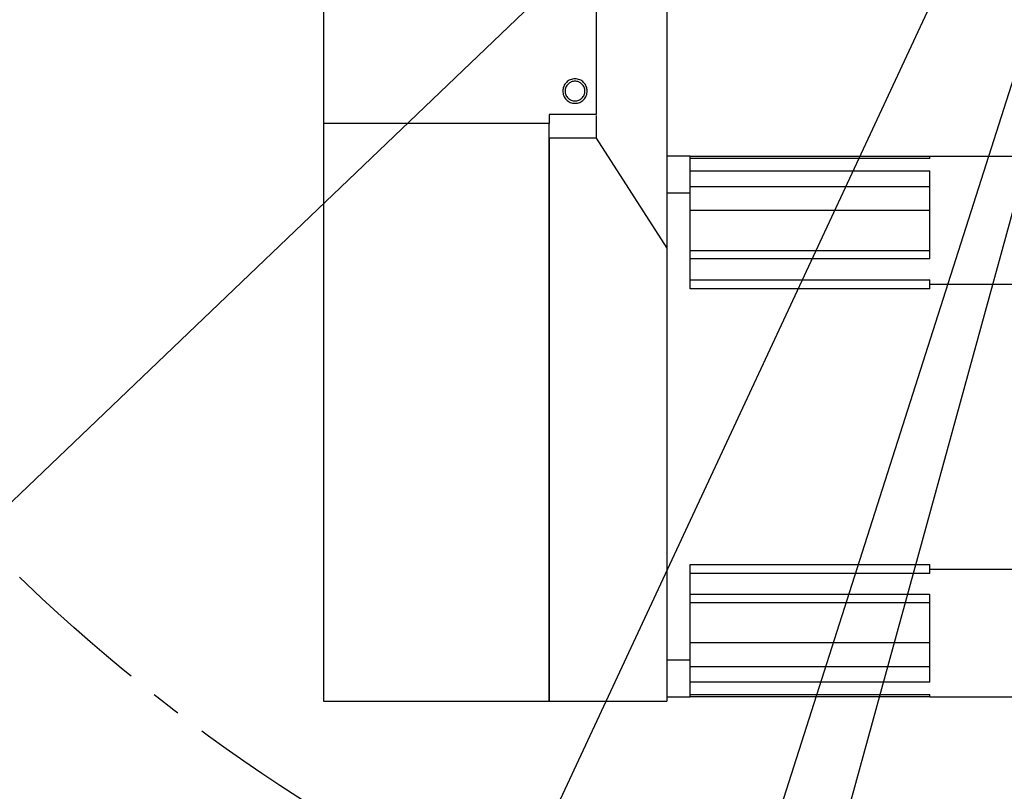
# Model space of a CAD drawing. Header units: millimetres. Extents: x 4624 to 7637, y -669 to 1387.
# Tile 3 of 84: x 5122 to 5332, y -208 to -44. Entities that reach past the tile are written whole.
import ezdxf
from ezdxf import colors
from ezdxf.entities.mleader import LeaderData, LeaderLine
from ezdxf.math import Vec2, Vec3

# ---------------------------------------------------------------- set-up
doc = ezdxf.new("R2010")
doc.units = ezdxf.units.MM
doc.linetypes.add('CENTER', pattern=[50.8, 31.75, -6.35, 6.35, -6.35])
doc.layers.add('标注', color=3, linetype='Continuous', lineweight=25)
doc.layers.add('点划线', color=1, linetype='CENTER', lineweight=25)
doc.styles.get("Standard").update_dxf_attribs({"font": 'SimSun.ttf'})
doc.dimstyles.new('ISO-25', dxfattribs={"dimscale": 2.5, "dimtxt": 8, "dimasz": 6, "dimexe": 1, "dimexo": 0, "dimgap": 1.5, "dimtad": 1, "dimtoh": 1, "dimdsep": 46, "dimtxsty": 'Standard', "dimcen": 2.5, "dimclrd": 3, "dimclre": 3, "dimclrt": 3, "dimadec": 0, "dimazin": 0, "dimtfac": 1, "dimtmove": 0, "dimatfit": 3, "dimfxl": 0, "dimarcsym": 0})

# ---------------------------------------------------------------- blocks, each defined once
blk = doc.blocks.new('*D73')
at = {"layer": 'Defpoints', "color": 0, "lineweight": -3, "transparency": 16777216}
for p in [(5314.58, 227.57), (5387.71, 112.9), (5387.71, 112.9), (5351.68, -18.24), (4953.7, -143.77)]:
    blk.add_point(p, dxfattribs=at)
at = {"layer": '标注', "color": 3, "lineweight": -2, "transparency": 16777216}
for p, q in [((5314.58, 227.57), (5115.24, 540.14)), ((5351.68, -18.24), (5253.45, -375.72))]:
    blk.add_line(p, q, dxfattribs=at)
blk.add_arc((5387.71, 112.9), 504.23, 124.2325, 252.931, dxfattribs=at)
at = {"layer": '标注', "color": 3, "lineweight": -3, "transparency": 16777216}
for points in [[(5102.68, 531.87), (5105.43, 527.7), (5116.58, 538.04)], [(5240.41, -366.72), (5239.01, -371.52), (5254.11, -373.31)]]:
    blk.add_solid(points, dxfattribs=at)
at = {"layer": '标注', "color": 3, "lineweight": -3, "transparency": 16777216, "insert": (4892.46, 275.54), "char_height": 20, "width": 499.0274, "attachment_point": 5, "rotation": 71.8201}
blk.add_mtext('132°（机械限位）', dxfattribs=at)
blk = doc.blocks.new('*D74')
at = {"layer": 'Defpoints', "color": 0, "lineweight": -3, "transparency": 16777216}
for p in [(5314.58, 227.57), (5387.71, 112.9), (5387.71, 112.9), (5330.24, -10.35), (4987.36, -66.82)]:
    blk.add_point(p, dxfattribs=at)
at = {"layer": '标注', "color": 3, "lineweight": -2, "transparency": 16777216}
for p, q in [((5314.58, 227.57), (5150.4, 485.01)), ((5330.24, -10.35), (5201.19, -287.08))]:
    blk.add_line(p, q, dxfattribs=at)
blk.add_arc((5387.71, 112.9), 438.84, 124.4865, 243.0415, dxfattribs=at)
at = {"layer": '标注', "color": 3, "lineweight": -3, "transparency": 16777216}
for points in [[(5137.86, 476.71), (5140.62, 472.54), (5151.74, 482.9)], [(5189.86, -276), (5187.67, -280.49), (5202.25, -284.82)]]:
    blk.add_solid(points, dxfattribs=at)
at = {"layer": '标注', "color": 3, "lineweight": -3, "transparency": 16777216, "insert": (4952.74, 248.65), "char_height": 20, "width": 601.6642, "attachment_point": 5, "rotation": 72.6677}
blk.add_mtext('122°（电子限位）', dxfattribs=at)
blk = doc.blocks.new('*D75')
at = {"layer": 'Defpoints', "color": 0, "lineweight": -3, "transparency": 16777216}
for p in [(5506.01, 179.99), (5269.41, 45.81)]:
    blk.add_point(p, dxfattribs=at)
at = {"layer": '标注', "color": 3, "lineweight": -2, "transparency": 16777216}
for p, q in [((5519.06, 187.39), (5532.11, 194.79)), ((5506.01, 179.99), (5269.41, 45.81)), ((4912.91, -156.36), (5256.36, 38.42)), ((4770.5, -156.36), (4912.91, -156.36))]:
    blk.add_line(p, q, dxfattribs=at)
at = {"layer": '标注', "color": 3, "lineweight": -3, "transparency": 16777216}
for points in [[(5517.83, 189.57), (5520.29, 185.22), (5506.01, 179.99)], [(5255.13, 40.59), (5257.6, 36.24), (5269.41, 45.81)]]:
    blk.add_solid(points, dxfattribs=at)
at = {"layer": '标注', "color": 3, "lineweight": -3, "transparency": 16777216, "insert": (4839.83, -122.7), "char_height": 20, "width": 147.8801, "attachment_point": 5}
blk.add_mtext('∅272\\P安装分布圆', dxfattribs=at)
blk = doc.blocks.new('*D70')
at = {"layer": 'Defpoints', "color": 0, "lineweight": -3, "transparency": 16777216}
for p in [(5295.34, 20.37), (5287.75, 13.11)]:
    blk.add_point(p, dxfattribs=at)
at = {"layer": '标注', "color": 3, "lineweight": -2, "transparency": 16777216}
for p, q in [((5306.18, 30.73), (5317.02, 41.1)), ((5295.34, 20.37), (5287.75, 13.11)), ((4980.04, -281.16), (5276.91, 2.74)), ((4835.84, -281.16), (4980.04, -281.16))]:
    blk.add_line(p, q, dxfattribs=at)
blk.add_arc((5291.55, 16.74), 5.25, 196.437, 309.1388, dxfattribs=at)
at = {"layer": '标注', "color": 3, "lineweight": -3, "transparency": 16777216}
for points in [[(5304.45, 32.54), (5307.91, 28.93), (5295.34, 20.37)], [(5275.18, 4.55), (5278.64, 0.94), (5287.75, 13.11)]]:
    blk.add_solid(points, dxfattribs=at)
at = {"layer": '标注', "color": 3, "lineweight": -3, "transparency": 16777216, "insert": (4906.07, -247.56), "char_height": 20, "width": 564.0835, "attachment_point": 5}
blk.add_mtext('12-M12*30\\P车体安装孔', dxfattribs=at)
blk = doc.blocks.new('*D76')
at = {"layer": 'Defpoints', "color": 0, "lineweight": -3, "transparency": 16777216}
for p in [(5504.24, 477.75), (5271.19, -251.94)]:
    blk.add_point(p, dxfattribs=at)
at = {"layer": '标注', "color": 3, "lineweight": -2, "transparency": 16777216}
for p, q in [((5519.1, 524.3), (5508.8, 492.04)), ((5631.91, 524.3), (5519.1, 524.3)), ((5271.19, -251.94), (5504.24, 477.75)), ((5266.62, -266.23), (5262.06, -280.52))]:
    blk.add_line(p, q, dxfattribs=at)
at = {"layer": '标注', "color": 3, "lineweight": -3, "transparency": 16777216}
for points in [[(5506.42, 492.8), (5511.18, 491.28), (5504.24, 477.75)], [(5264.24, -265.47), (5269.01, -266.99), (5271.19, -251.94)]]:
    blk.add_solid(points, dxfattribs=at)
at = {"layer": '标注', "color": 3, "lineweight": -3, "transparency": 16777216, "insert": (5577.38, 557.96), "char_height": 20, "width": 450.2726, "attachment_point": 5}
blk.add_mtext('∅766\\P回转直径', dxfattribs=at)

msp = doc.modelspace()

# ---------------------------------------------------------------- linework, layer by layer
at = {"color": 7, "linetype": 'Continuous', "lineweight": 25}
for p, q in [((5186.712, 195.404), (5186.712, -66.471)), ((5244.712, 36.783), (5244.712, -64.596)), ((5259.712, 14.669), (5259.712, -93.034)), ((5234.712, -64.596), (5234.712, -66.471)), ((5244.712, -64.596), (5234.712, -64.596)), ((5244.712, -64.771), (5244.712, -69.596)), ((5234.712, -66.471), (5186.712, -66.471)), ((5186.712, -66.471), (5186.712, -189.304)), ((5234.712, -189.304), (5234.712, -66.471)), ((5244.712, -69.596), (5234.712, -69.596)), ((5234.712, -69.596), (5234.712, -189.304)), ((5244.712, -69.596), (5259.712, -93.034)), ((5264.712, -73.432), (5259.712, -73.432)), ((5264.712, -81.235), (5264.712, -73.432)), ((5264.712, -73.432), (5315.712, -73.432)), ((5315.712, -73.924), (5264.712, -73.924)), ((5315.712, -73.924), (5315.712, -73.432)), ((5315.712, -73.432), (5367.889, -73.432)), ((5264.712, -76.584), (5315.712, -76.584)), ((5315.712, -95.276), (5315.712, -76.584)), ((5259.712, -81.235), (5264.712, -81.235)), ((5315.712, -79.929), (5264.712, -79.929)), ((5264.712, -101.627), (5264.712, -81.235)), ((5315.712, -84.97), (5264.712, -84.97)), ((5259.712, -93.034), (5259.712, -189.304)), ((5264.712, -93.47), (5315.712, -93.47)), ((5315.712, -95.276), (5264.712, -95.276)), ((5264.712, -99.706), (5315.712, -99.706)), ((5315.712, -100.621), (5315.712, -99.706)), ((5315.712, -101.627), (5264.712, -101.627)), ((5315.712, -101.627), (5315.712, -100.621)), ((5315.712, -100.621), (5371.212, -100.621)), ((5264.712, -160.236), (5315.712, -160.236)), ((5264.712, -180.628), (5264.712, -160.236)), ((5315.712, -161.243), (5315.712, -160.236)), ((5315.712, -161.243), (5371.212, -161.243)), ((5315.712, -162.158), (5315.712, -161.243)), ((5315.712, -162.158), (5264.712, -162.158)), ((5264.712, -166.588), (5315.712, -166.588)), ((5315.712, -185.279), (5315.712, -166.588)), ((5315.712, -168.394), (5264.712, -168.394)), ((5315.712, -176.894), (5264.712, -176.894)), ((5264.712, -180.628), (5259.712, -180.628)), ((5264.712, -188.432), (5264.712, -180.628)), ((5264.712, -181.935), (5315.712, -181.935)), ((5315.712, -185.279), (5264.712, -185.279)), ((5259.712, -188.432), (5264.712, -188.432)), ((5264.712, -187.94), (5315.712, -187.94)), ((5315.712, -188.432), (5264.712, -188.432)), ((5315.712, -188.432), (5315.712, -187.94)), ((5315.712, -188.432), (5371.212, -188.432)), ((5186.712, -189.304), (5234.712, -189.304)), ((5234.712, -189.304), (5254.712, -189.304)), ((5254.712, -189.304), (5259.712, -189.304))]:
    msp.add_line(p, q, dxfattribs=at)
for points in [[(5240.212, -56.996), (5239.871, -56.996), (5239.531, -57.063), (5238.902, -57.324), (5238.614, -57.517), (5238.133, -57.998), (5237.94, -58.286), (5237.679, -58.915), (5237.612, -59.255), (5237.612, -59.936), (5237.679, -60.276), (5237.94, -60.905), (5238.133, -61.194), (5238.614, -61.675), (5238.902, -61.868), (5239.531, -62.128), (5239.871, -62.196), (5240.212, -62.196)], [(5240.212, -57.496), (5239.937, -57.496), (5239.662, -57.55), (5239.154, -57.761), (5238.921, -57.916), (5238.532, -58.305), (5238.377, -58.538), (5238.166, -59.046), (5238.112, -59.321), (5238.112, -59.871), (5238.166, -60.145), (5238.377, -60.653), (5238.532, -60.886), (5238.921, -61.275), (5239.154, -61.431), (5239.662, -61.641), (5239.937, -61.696), (5240.212, -61.696)], [(5240.212, -62.196), (5240.552, -62.196), (5240.892, -62.128), (5241.521, -61.868), (5241.81, -61.675), (5242.291, -61.194), (5242.484, -60.905), (5242.744, -60.276), (5242.812, -59.936), (5242.812, -59.255), (5242.744, -58.915), (5242.484, -58.286), (5242.291, -57.998), (5241.81, -57.517), (5241.521, -57.324), (5240.892, -57.063), (5240.552, -56.996), (5240.212, -56.996)], [(5240.212, -61.696), (5240.487, -61.696), (5240.761, -61.641), (5241.269, -61.431), (5241.502, -61.275), (5241.891, -60.886), (5242.047, -60.653), (5242.257, -60.145), (5242.312, -59.871), (5242.312, -59.321), (5242.257, -59.046), (5242.047, -58.538), (5241.891, -58.305), (5241.502, -57.916), (5241.269, -57.761), (5240.761, -57.55), (5240.487, -57.496), (5240.212, -57.496)]]:
    msp.add_open_spline(points, degree=3, knots=[0, 0, 0, 0, 0.125, 0.125, 0.25, 0.25, 0.375, 0.375, 0.5, 0.5, 0.625, 0.625, 0.75, 0.75, 0.875, 0.875, 1, 1, 1, 1], dxfattribs=at)
at = {"layer": '点划线', "lineweight": -3}
msp.add_circle((5387.712, 112.904), 383, dxfattribs=at)

# ---------------------------------------------------------------- dimensions: what is measured, and where the dimension line sits
at = {"layer": '标注', "lineweight": -3}
for p1, p2, text, picture, middle in [((5271.188, -251.94), (5504.236, 477.748), '<>\\P回转直径', '*D76', (5577.38, 524.304)), ((5506.012, 179.994), (5269.411, 45.815), '<>\\P安装分布圆', '*D75', (4839.829, -156.361)), ((5295.339, 20.366), (5287.751, 13.109), '12-M12*30\\P车体安装孔', '*D70', (4906.068, -281.157))]:
    dim = msp.add_diameter_dim_2p(p1=p1, p2=p2, text=text, dimstyle='ISO-25', dxfattribs=at)
    dim.commit()
    dim.dimension.update_dxf_attribs({"geometry": picture, "text_midpoint": middle, "dimtype": 163})
for base, line1, line2, text, picture, middle in [((4953.697, -143.768), ((5351.677, -18.235), (5387.712, 112.904)), ((5314.583, 227.57), (5387.712, 112.904)), '<>（机械限位）', '*D73', (4908.651, 270.225)), ((4987.363, -66.818), ((5314.583, 227.57), (5387.712, 112.904)), ((5387.712, 112.904), (5330.236, -10.354)), '<>（电子限位）', '*D74', (4968.8, 243.64))]:
    dim = msp.add_angular_dim_2l(base=base, line1=line1, line2=line2, text=text, dimstyle='ISO-25', dxfattribs=at)
    dim.commit()
    dim.dimension.update_dxf_attribs({"geometry": picture, "text_midpoint": middle, "dimtype": 162})

# ---------------------------------------------------------------- leaders
ml = msp.add_multileader_mtext('Standard', dxfattribs=at)
ml.set_content('零位标记线', color=3)
ml.set_leader_properties(color=3)
ml.build(insert=Vec2(0, 0))
ml.multileader.update_dxf_attribs({"arrow_head_size": 10})
ctx = ml.context
ctx.base_point, ctx.char_height, ctx.arrow_head_size, ctx.plane_origin = Vec3(5156.523, -412.571), 20, 10, Vec3(5387.712, -89.257)
ctx.text_align_type = 2
notes = []
notes.append((ctx, [(0, (1, 1, 0), (5308.299, -412.571), (-1, 0), 8, [(0, [(5387.712, -89.257)], 0, [])])]))
ctx.mtext.insert, ctx.mtext.alignment, ctx.mtext.flow_direction = Vec3(5298.299, -401.118), 3, 5
for ctx, leaders in notes:
    for number, flags, end, landing, length, lines in leaders:
        leader = LeaderData()
        leader.index, (leader.has_last_leader_line, leader.has_dogleg_vector, leader.attachment_direction) = number, flags
        leader.last_leader_point, leader.dogleg_vector, leader.dogleg_length = Vec3(end), Vec3(landing), length
        for number, points, colour, breaks in lines:
            line = LeaderLine()
            line.index, line.vertices, line.color, line.breaks = number, Vec3.list(points), colors.encode_raw_color(colour), breaks
            leader.lines.append(line)
        ctx.leaders.append(leader)

doc.saveas('drawing.dxf')
